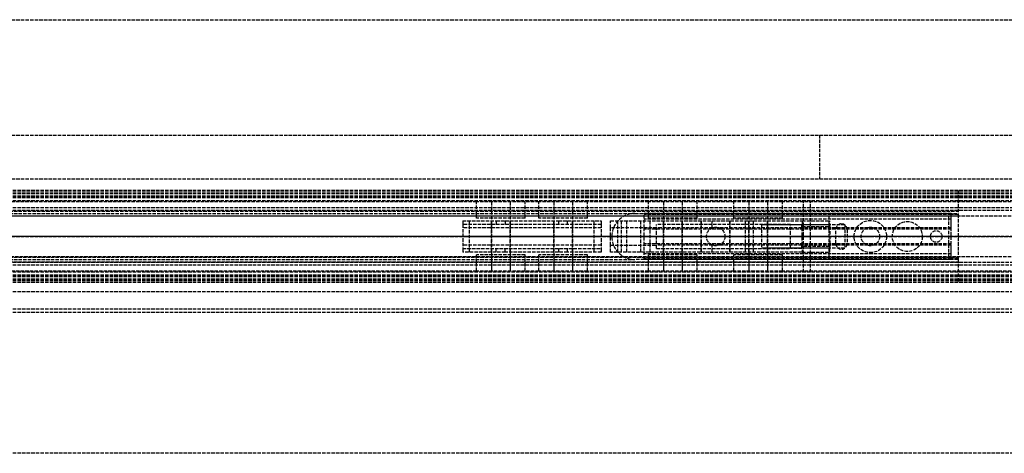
# Model space of a CAD drawing. Header units: millimetres. Extents: x 0 to 2000, y -94 to 94.
# Tile 11 of 12: x 624 to 1050, y -94 to 94. Entities that reach past the tile are written whole.
import ezdxf

# ---------------------------------------------------------------- set-up
doc = ezdxf.new("R2010")
doc.units = ezdxf.units.MM
doc.header["$LTSCALE"] = 10
doc.linetypes.add('ALLCAD_Strich', pattern=[0.2, 0.15, -0.05])
doc.layers.add('BESCH_KONT_sich_schn_ansi_2d', color=40, linetype='Continuous')
doc.layers.add('BESCH_KONT_sich_schn_grun_2d', color=10, linetype='Continuous')

msp = doc.modelspace()

# ---------------------------------------------------------------- linework, layer by layer
at = {"layer": 'BESCH_KONT_sich_schn_ansi_2d', "linetype": 'ALLCAD_Strich'}
for p, q in [((0, 0, 2368), (2000, 0, 2368)), ((2000, 0, 2418), (0, 0, 2418)), ((0, 0, 6), (1030, 0, 6)), ((0, 0, 7), (1030, 0, 7)), ((2000, 0, 2365.5), (0, 0, 2365.5)), ((2000, 0, 2293.5), (0, 0, 2293.5)), ((0, 0, 23), (1030, 0, 23)), ((0, 0, 24), (1030, 0, 24)), ((0, 0, 24), (1030, 0, 24)), ((1030, 0, 2299.5), (0, 0, 2299.5)), ((2000, 0, 2306), (0, 0, 2306)), ((2000, 0, 2307.5), (0, 0, 2307.5)), ((2000, 0, 2312.5), (0, 0, 2312.5)), ((2000, 0, 2331.5), (0, 0, 2331.5)), ((2000, 0, 2333), (0, 0, 2333)), ((2000, 0, 2335.5), (0, 0, 2335.5)), ((2000, 0, 2342), (0, 0, 2342)), ((2000, 0, 2343.5), (0, 0, 2343.5)), ((2000, 0, 2365), (0, 0, 2365)), ((2000, 0, 2346.21), (0, 0, 2346.21)), ((2000, 0, 2344.44), (0, 0, 2344.44)), ((2000, 0, 2343.73), (0, 0, 2343.73)), ((2000, 0, 2345.5), (0, 0, 2345.5)), ((2000, 0, 2295), (0, 0, 2295)), ((2000, 0, 2303.5), (0, 0, 2303.5)), ((2000, 0, 2306), (0, 0, 2306)), ((2000, 0, 2343.73), (0, 0, 2343.73)), ((2000, 0, 2344.44), (0, 0, 2344.44)), ((2000, 0, 2346.5), (0, 0, 2346.5)), ((2000, 0, 2364), (0, 0, 2364)), ((2000, 0, 2305.5), (0.02, 0, 2305.5)), ((966, 0, 2365), (202, 0, 2365)), ((963, 0, 2343.5), (205, 0, 2343.5)), ((815.4, 0, 2320.12), (818.4, 0, 2310.12)), ((829.96, 0, 2321.9), (815.4, 0, 2321.9)), ((815.4, 0, 2321.9), (815.4, 0, 2320.12)), ((815.4, 0, 2325.4), (815.4, 0, 2321.9)), ((815.4, 0, 2327.4), (815.4, 0, 2325.4)), ((815.4, 0, 2331.4), (815.4, 0, 2327.4)), ((815.4, 0, 2331.4), (875.4, 0, 2331.4)), ((815.4, 0, 2327.4), (875.4, 0, 2327.4)), ((815.4, 0, 2325.4), (875.4, 0, 2325.4)), ((818.4, 0, 2310.12), (872.4, 0, 2310.12)), ((856.96, 0, 2321.9), (833.84, 0, 2321.9)), ((875.4, 0, 2321.9), (860.84, 0, 2321.9)), ((875.4, 0, 2320.12), (872.4, 0, 2310.12)), ((875.38, 0, 2325.41), (875.38, 0, 2325.41)), ((875.38, 0, 2325.41), (875.38, 0, 2325.4)), ((875.38, 0, 2325.4), (875.38, 0, 2325.41)), ((875.38, 0, 2325.41), (875.38, 0, 2325.41)), ((875.38, 0, 2325.41), (875.38, 0, 2325.4)), ((875.38, 0, 2325.4), (875.38, 0, 2325.4)), ((875.39, 0, 2325.41), (875.39, 0, 2325.41)), ((875.39, 0, 2325.4), (875.39, 0, 2325.41)), ((875.39, 0, 2325.41), (875.39, 0, 2325.4)), ((875.39, 0, 2325.4), (875.39, 0, 2325.4)), ((875.39, 0, 2325.4), (875.39, 0, 2325.4)), ((875.39, 0, 2325.4), (875.39, 0, 2325.4)), ((875.39, 0, 2325.41), (875.39, 0, 2325.4)), ((875.39, 0, 2325.4), (875.39, 0, 2325.4)), ((875.39, 0, 2325.41), (875.39, 0, 2325.41)), ((875.39, 0, 2325.41), (875.39, 0, 2325.41)), ((875.39, 0, 2325.41), (875.39, 0, 2325.4)), ((875.39, 0, 2325.4), (875.39, 0, 2325.41)), ((875.4, 0, 2325.41), (875.4, 0, 2325.41)), ((875.4, 0, 2325.4), (875.4, 0, 2325.41)), ((875.4, 0, 2325.41), (875.4, 0, 2325.41)), ((875.4, 0, 2325.41), (875.4, 0, 2325.4)), ((875.4, 0, 2325.4), (875.4, 0, 2325.4)), ((875.4, 0, 2321.9), (875.4, 0, 2320.12)), ((875.4, 0, 2331.4), (875.4, 0, 2327.4)), ((875.4, 0, 2327.4), (875.4, 0, 2325.4)), ((875.4, 0, 2325.4), (875.4, 0, 2321.9)), ((879.4, 0, 2327.4), (899.4, 0, 2327.4)), ((879.4, 0, 2325.41), (879.4, 0, 2327.4)), ((879.4, 0, 2325.41), (879.4, 0, 2325.4)), ((879.4, 0, 2325.4), (879.4, 0, 2325.4)), ((879.4, 0, 2325.41), (879.4, 0, 2325.4)), ((879.4, 0, 2325.41), (879.4, 0, 2325.41)), ((879.4, 0, 2325.41), (879.4, 0, 2325.41)), ((879.4, 0, 2325.4), (879.4, 0, 2325.41)), ((879.4, 0, 2325.4), (879.4, 0, 2325.4)), ((962.4, 0, 2325.4), (879.4, 0, 2325.4)), ((879.4, 0, 2310.12), (879.4, 0, 2325.4)), ((879.41, 0, 2325.41), (879.41, 0, 2325.41)), ((879.41, 0, 2325.41), (879.41, 0, 2325.4)), ((879.41, 0, 2325.41), (879.41, 0, 2325.41)), ((879.41, 0, 2325.4), (879.41, 0, 2325.4)), ((879.41, 0, 2325.4), (879.41, 0, 2325.41)), ((879.41, 0, 2325.4), (879.41, 0, 2325.4)), ((879.41, 0, 2325.4), (879.41, 0, 2325.4)), ((879.41, 0, 2325.4), (879.41, 0, 2325.4)), ((879.41, 0, 2325.4), (879.41, 0, 2325.41)), ((879.41, 0, 2325.41), (879.41, 0, 2325.41)), ((879.41, 0, 2325.4), (879.41, 0, 2325.41)), ((879.41, 0, 2325.4), (879.41, 0, 2325.41)), ((879.42, 0, 2325.41), (879.42, 0, 2325.4)), ((879.42, 0, 2325.4), (879.42, 0, 2325.41)), ((879.42, 0, 2325.4), (879.42, 0, 2325.4)), ((879.42, 0, 2325.41), (879.42, 0, 2325.4)), ((879.42, 0, 2325.41), (879.42, 0, 2325.41)), ((879.42, 0, 2325.41), (879.42, 0, 2325.41)), ((890, 0, 2275.5), (880, 0, 2275.5)), ((880, 0, 2299.5), (880, 0, 2275.5)), ((923.4, 0, 2302.9), (884.12, 0, 2305.13)), ((890, 0, 2275.5), (1027, 0, 2275.5)), ((890, 0, 2275.5), (890, 0, 2299.5)), ((1027, 0, 2297.5), (894, 0, 2297.5)), ((1027, 0, 2282.5), (894, 0, 2282.5)), ((894, 0, 2280.5), (894, 0, 2298.5)), ((1027, 0, 2280.5), (894, 0, 2280.5)), ((894, 0, 2275.5), (894, 0, 2280.5)), ((1027, 0, 2282.5), (894, 0, 2282.5)), ((1027, 0, 2297.5), (894, 0, 2297.5)), ((894, 0, 2298.5), (894, 0, 2299.5)), ((1027, 0, 2298.5), (894, 0, 2298.5)), ((899.4, 0, 2327.4), (962.3, 0, 2327.4)), ((899.4, 0, 2327.4), (899.4, 0, 2331.4)), ((899.4, 0, 2331.4), (957.4, 0, 2331.4)), ((925, 0, 2325.5), (921, 0, 2325.5)), ((921, 0, 2325.5), (921, 0, 2282.5)), ((921, 0, 2297.5), (921, 0, 2282.5)), ((921, 0, 2323.28), (921, 0, 2313.52)), ((921, 0, 2331.4), (921, 0, 2323.28)), ((921, 0, 2313.52), (921, 0, 2303.04)), ((937.9, 0, 2302.9), (923.4, 0, 2302.9)), ((923.61, 0, 2325.4), (923.61, 0, 2327.4)), ((929, 0, 2325.5), (925, 0, 2325.5)), ((926.39, 0, 2327.4), (926.39, 0, 2325.4)), ((929, 0, 2325.5), (929, 0, 2282.5)), ((929, 0, 2297.5), (929, 0, 2282.5)), ((929, 0, 2323.12), (929, 0, 2313.68)), ((929, 0, 2331.4), (929, 0, 2323.12)), ((929, 0, 2313.68), (929, 0, 2302.9)), ((941.4, 0, 2298.4), (937.9, 0, 2302.9)), ((974.4, 0, 2298.4), (941.4, 0, 2298.4)), ((944.9, 0, 2314.4), (944.9, 0, 2309.4)), ((944.9, 0, 2309.4), (944.9, 0, 2304.4)), ((980.9, 0, 2304.4), (944.9, 0, 2304.4)), ((980.9, 0, 2314.4), (944.9, 0, 2314.4)), ((944.9, 0, 2314.4), (944.9, 0, 2309.4)), ((944.9, 0, 2309.4), (944.9, 0, 2304.4)), ((974.4, 0, 2304.4), (944.9, 0, 2304.4)), ((962.4, 0, 2314.4), (944.9, 0, 2314.4)), ((962.4, 0, 2326.4), (962.4, 0, 2325.4)), ((962.4, 0, 2325.4), (962.4, 0, 2311.9)), ((962.4, 0, 2311.9), (974.4, 0, 2311.9)), ((963, 0, 2343.5), (963, 0, 2348.5)), ((963, 0, 2348.5), (966, 0, 2348.5)), ((966, 0, 2348.5), (966, 0, 2365)), ((970, 0), (970, 0, 6)), ((970, 0), (974, 0)), ((970, 0, 6), (970, 0, 2293.5)), ((1026, 0), (974, 0)), ((974, 0, 2), (1026, 0, 2)), ((974, 0), (974, 0, 2)), ((974.4, 0, 2311.9), (974.4, 0, 2298.4)), ((977, 0), (977, 0, 2)), ((980.9, 0, 2314.4), (980.9, 0, 2309.4)), ((980.9, 0, 2309.4), (980.9, 0, 2304.4)), ((982, 0), (982, 0, 2)), ((985, 0, 7), (985, 0, 6.99)), ((985, 0, 7), (985, 0, 6.99)), ((985, 0, 7), (985, 0, 6.99)), ((985, 0, 6.99), (985.01, 0, 6.99)), ((985, 0, 6.99), (985, 0, 6.99)), ((985, 0, 6.99), (985, 0, 6.99)), ((985, 0, 7), (985, 0, 6.99)), ((985, 0, 7), (985, 0, 6.99)), ((985, 0, 7), (985, 0, 6.99)), ((985, 0, 7), (985, 0, 6.99)), ((985, 0, 16), (992, 0, 16)), ((985, 0, 16), (985, 0, 7)), ((985.01, 0, 6.99), (985.01, 0, 7)), ((985.01, 0, 7), (985.01, 0, 6.99)), ((985.01, 0, 7), (985.01, 0, 6.99)), ((985.01, 0, 6.99), (985.01, 0, 6.99)), ((985.01, 0, 6.99), (985.01, 0, 6.99)), ((985.01, 0, 7), (985.01, 0, 6.99)), ((985.01, 0, 7), (985.01, 0, 6.99)), ((985.01, 0, 7), (985.01, 0, 6.99)), ((985.01, 0, 7), (985.01, 0, 6.99)), ((985.01, 0, 7), (985.01, 0, 6.99)), ((985.02, 0, 6.99), (985.01, 0, 6.99)), ((985.01, 0, 7), (985.01, 0, 6.99)), ((985.02, 0, 7), (985.02, 0, 6.99)), ((985.02, 0, 7), (985.02, 0, 6.99)), ((985.02, 0, 7), (985.02, 0, 6.99)), ((985.02, 0, 7), (985.02, 0, 6.99)), ((985.02, 0, 6.99), (985.02, 0, 6.99)), ((985.02, 0, 6.99), (985.02, 0, 6.99)), ((985.02, 0, 7), (985.02, 0, 6.99)), ((985.02, 0, 7), (985.02, 0, 6.99)), ((985.02, 0, 7), (985.02, 0, 6.99)), ((988, 0, 6), (988, 0, 2)), ((988, 0, 7), (988, 0, 6)), ((992, 0, 16), (999, 0, 16)), ((996, 0, 6), (996, 0, 2)), ((996, 0, 7), (996, 0, 6)), ((999, 0, 16), (999, 0, 7)), ((1014.5, 0, 3.5), (1001.5, 0, 3.5)), ((1001.5, 0, 2), (1001.5, 0, 3.5)), ((1014.5, 0, 2), (1014.5, 0, 3.5)), ((1018, 0), (1018, 0, 2)), ((1023, 0), (1023, 0, 2)), ((1026, 0), (1026, 0, 2)), ((1026, 0), (2000, 0)), ((1027, 0, 2269.5), (1027, 0, 2269.5)), ((1027, 0, 2269.51), (1027, 0, 2269.51)), ((1027, 0, 2269.5), (1027, 0, 2269.5)), ((1027, 0, 2269.51), (1027, 0, 2269.51)), ((1027, 0, 2269.5), (1027, 0, 2269.5)), ((1027, 0, 2269.5), (1027, 0, 2269.51)), ((1027, 0, 2269.51), (1027, 0, 2269.51)), ((1027, 0, 2269.51), (1027, 0, 2269.51)), ((1027, 0, 2269.5), (1027, 0, 2269.5)), ((1027, 0, 2269.51), (1027, 0, 2269.51)), ((1027, 0, 2269.51), (1027, 0, 2269.51)), ((1027, 0, 2269.51), (1027, 0, 2269.51)), ((1027, 0, 2269.51), (1027, 0, 2269.51)), ((1027, 0, 2269.5), (1027, 0, 2269.5)), ((1027, 0, 2269.5), (1027, 0, 2269.5)), ((1027, 0, 2269.51), (1027, 0, 2269.51)), ((1027, 0, 2269.51), (1027, 0, 2269.51)), ((1027, 0, 2269.51), (1027, 0, 2269.51)), ((1027, 0, 2275.5), (1027, 0, 2298.5)), ((1027, 0, 2280.5), (1027, 0, 2298.5)), ((1027, 0, 2298.5), (1027, 0, 2299.5)), ((1027, 0, 2269.5), (1027, 0, 2275.5)), ((1030, 0, 2269.5), (1027, 0, 2269.5)), ((1030, 0, 7), (1030, 0, 6)), ((1030, 0, 7), (1030, 0, 2293.5)), ((1030, 0, 2293.5), (1030, 0, 2299.5))]:
    msp.add_line(p, q, dxfattribs=at)
at = {"layer": 'BESCH_KONT_sich_schn_ansi_2d', "linetype": 'ALLCAD_Strich', "extrusion": (0, 1, 0)}
for centre, radius in [((-831.9, 2318.4), 10.5), ((-831.9, 2318.4), 4), ((-831.9, 2318.4), 4), ((-858.9, 2318.4), 10.5), ((-858.9, 2318.4), 4), ((-858.9, 2318.4), 4), ((-884.4, 2320.4), 2), ((-894.4, 2320.4), 2), ((-906.4, 2318.4), 10.5), ((-906.4, 2318.4), 4), ((-906.4, 2318.4), 4), ((-924.9, 2318.4), 6.25), ((-924.9, 2318.4), 6.25), ((-943.4, 2318.4), 10.5), ((-943.4, 2318.4), 4), ((-943.4, 2318.4), 4)]:
    msp.add_circle(centre, radius, dxfattribs=at)
at = {"layer": 'BESCH_KONT_sich_schn_ansi_2d', "linetype": 'ALLCAD_Strich', "extrusion": (0, -1, 0)}
for centre, radius, start, end in [((875.38, 2325.4), 0.00271, 270, 360), ((875.38, 2325.41), 0.00271, 0, 90), ((875.38, 2325.41), 0.00271, 90, 180), ((875.38, 2325.4), 0.00271, 180, 270), ((875.39, 2325.41), 0.00217, 90, 180), ((875.39, 2325.4), 0.00217, 180, 270), ((875.4, 2325.41), 0.00271, 90, 180), ((875.4, 2325.4), 0.00271, 180, 270), ((875.4, 2325.41), 0.00271, 0, 90), ((875.4, 2325.4), 0.00271, 270, 360), ((879.4, 2325.4), 0.00271, 270, 360), ((879.4, 2325.41), 0.00271, 0, 90), ((879.4, 2325.4), 0.00116, 180, 270), ((879.4, 2325.41), 0.00116, 90, 180), ((879.41, 2325.4), 0.00217, 270, 0), ((879.41, 2325.41), 0.00217, 0, 90), ((879.42, 2325.4), 0.00271, 270, 360), ((879.42, 2325.41), 0.00271, 0, 90), ((879.42, 2325.4), 0.00116, 180, 270), ((879.42, 2325.41), 0.00116, 90, 180)]:
    msp.add_arc(centre, radius, start, end, dxfattribs=at)
at = {"layer": 'BESCH_KONT_sich_schn_ansi_2d', "linetype": 'ALLCAD_Strich', "extrusion": (0, 1, 0)}
for centre, radius, start, end in [((-875.38, 2325.41), 0.00116, 0, 90), ((-875.38, 2325.4), 0.00116, 270, 360), ((-875.38, 2325.41), 0.00116, 90, 180), ((-875.38, 2325.4), 0.00116, 180, 270), ((-875.39, 2325.41), 0.00093, 270, 0), ((-875.39, 2325.41), 0.00093, 360, 90), ((-875.4, 2325.41), 0.00116, 0, 90), ((-875.4, 2325.4), 0.00116, 270, 360), ((-875.4, 2325.41), 0.00116, 90, 180), ((-875.4, 2325.4), 0.00116, 180, 270), ((-879.4, 2325.41), 0.00116, 90, 180), ((-879.4, 2325.4), 0.00116, 180, 270), ((-879.4, 2325.41), 0.00271, 0, 90), ((-879.4, 2325.4), 0.00271, 270, 360), ((-884.4, 2310.12), 5, 273.2519, 0), ((-879.41, 2325.41), 0.00093, 90, 180), ((-879.41, 2325.41), 0.00093, 180, 270), ((-879.42, 2325.41), 0.00271, 0, 90), ((-879.42, 2325.4), 0.00271, 270, 360), ((-879.42, 2325.41), 0.00116, 90, 180), ((-879.42, 2325.4), 0.00116, 180, 270), ((-957.4, 2326.4), 5, 90, 168.463), ((-957.4, 2326.4), 5, 168.463, 180)]:
    msp.add_arc(centre, radius, start, end, dxfattribs=at)
at = {"layer": 'BESCH_KONT_sich_schn_grun_2d', "linetype": 'ALLCAD_Strich'}
for p, q in [((0, 94), (2000, 94)), ((0, 44), (2000, 44)), ((970, 44), (970, 25)), ((0, 25), (2000, 25)), ((2000, 20), (0, 20)), ((2000, 19.21), (0, 19.21)), ((2000, 18.5), (0, 18.5)), ((2000, 17.5), (0, 17.5)), ((2000, 17.44), (0, 17.44)), ((1030, 20), (1030, 10)), ((2000, 17), (0, 17)), ((2000, 16.73), (0, 16.73)), ((2000, 15.5), (0, 15.5)), ((966, 15.5), (202, 15.5)), ((821.4, 15), (398.6, 15)), ((842.4, 15), (821.4, 15)), ((821.4, 8), (821.4, 15)), ((827.9, 15), (827.9, -15)), ((827.9, 15), (827.9, 8)), ((835.9, 15), (835.9, -15)), ((835.9, 15), (835.9, 8)), ((842.4, 8), (842.4, 15)), ((848.4, 15), (842.4, 15)), ((869.4, 15), (848.4, 15)), ((848.4, 8), (848.4, 15)), ((854.9, 15), (854.9, -15)), ((854.9, 15), (854.9, 8)), ((862.9, 15), (862.9, -15)), ((862.9, 15), (862.9, 8)), ((869.4, 8), (869.4, 15)), ((895.9, 15), (869.4, 15)), ((916.9, 15), (895.9, 15)), ((895.9, 8), (895.9, 15)), ((902.4, 15), (902.4, -15)), ((902.4, 15), (902.4, 8)), ((910.4, 15), (910.4, -15)), ((910.4, 15), (910.4, 8)), ((932.9, 15), (916.9, 15)), ((916.9, 8), (916.9, 15)), ((953.9, 15), (932.9, 15)), ((932.9, 8), (932.9, 15)), ((939.4, 15), (939.4, -15)), ((939.4, 15), (939.4, 8)), ((947.4, 15), (947.4, -15)), ((947.4, 15), (947.4, 8)), ((1941, 15), (953.9, 15)), ((953.9, 8), (953.9, 15)), ((963, -15.5), (963, 15.5)), ((966, -15.5), (966, 15.5)), ((2000, 12.5), (0, 12.5)), ((2000, 11.25), (0, 11.25)), ((613, 11), (1030, 11)), ((613, 10), (890, 10)), ((613, 10), (890, 10)), ((613, 9), (1030, 9)), ((1941, 8.75), (613, 8.75)), ((890, 10), (1030, 10)), ((1027, 10), (894, 10)), ((894, 3.75), (894, 10)), ((1027, 9.5), (894, 9.5)), ((974, 9), (974, -9)), ((1026, -9), (1026, 9)), ((1027, 3.75), (1027, 10)), ((1027, -9.5), (1027, 9.5)), ((1030, 9.5), (1027, 9.5)), ((1030, 10), (1030, 9.5)), ((1030, 9.5), (1030, -9.5)), ((815.4, 6.75), (829.96, 6.75)), ((815.4, 6.75), (815.4, 5.25)), ((875.4, 5.25), (815.4, 5.25)), ((815.4, 5.25), (815.4, -5.25)), ((818.4, -6.75), (818.4, 6.75)), ((842.4, 8), (821.4, 8)), ((827.9, -6.75), (827.9, 6.75)), ((829.96, 6.75), (833.84, 6.75)), ((829.96, 6.75), (829.96, 5.25)), ((833.84, 6.75), (856.96, 6.75)), ((833.84, 6.75), (833.84, 5.25)), ((835.9, -6.75), (835.9, 6.75)), ((869.4, 8), (848.4, 8)), ((854.9, -6.75), (854.9, 6.75)), ((856.96, 6.75), (860.84, 6.75)), ((856.96, 6.75), (856.96, 5.25)), ((860.84, 6.75), (875.4, 6.75)), ((860.84, 5.25), (860.84, 6.75)), ((862.9, -6.75), (862.9, 6.75)), ((872.4, -6.75), (872.4, 6.75)), ((875.4, 6.75), (875.4, 5.25)), ((875.4, 5.25), (875.4, -5.25)), ((879.4, 6.75), (962.4, 6.75)), ((879.4, 3.75), (879.4, 6.75)), ((882.4, 6.75), (882.4, -6.75)), ((884.12, -6.75), (884.12, 6.75)), ((886.4, 6.75), (886.4, -6.75)), ((892.4, 6.75), (892.4, -6.75)), ((1027, 7.5), (894, 7.5)), ((1027, 7.5), (894, 7.5)), ((916.9, 8), (895.9, 8)), ((896.4, 6.75), (896.4, -6.75)), ((957.4, 5.25), (899.4, 5.25)), ((899.4, -5.25), (899.4, 5.25)), ((902.4, -6.75), (902.4, 6.75)), ((910.4, -6.75), (910.4, 6.75)), ((918.65, 6.75), (918.65, -6.75)), ((918.65, -6.75), (918.65, 6.75)), ((923.4, 3.67), (923.4, 6.75)), ((931.15, 6.75), (931.15, -6.75)), ((931.15, -6.75), (931.15, 6.75)), ((953.9, 8), (932.9, 8)), ((937.9, -6.75), (937.9, 6.75)), ((939.4, -6.75), (939.4, 6.75)), ((941.4, -6.75), (941.4, 6.75)), ((944.9, 5), (944.9, -5)), ((980.9, 5), (944.9, 5)), ((944.9, 5), (944.9, -5)), ((974.4, 5), (944.9, 5)), ((947.4, -6.75), (947.4, 6.75)), ((957.4, 5.25), (962.3, 5.25)), ((957.4, -5.25), (957.4, 5.25)), ((962.3, 3.75), (962.3, 5.25)), ((962.4, 6.75), (962.4, 3.75)), ((962.4, 6.75), (974.4, 6.75)), ((962.4, 4.33), (974.4, 4.33)), ((974.4, 4.33), (974.4, 6.75)), ((974.4, 4.33), (974.4, -4.33)), ((980.9, 5), (980.9, -5)), ((875.4, 3.75), (815.4, 3.75)), ((875.38, 3.75), (875.38, 3.76)), ((875.38, 3.75), (875.38, 3.76)), ((875.38, 3.75), (875.38, 3.76)), ((875.38, 3.75), (875.38, 3.76)), ((875.38, 3.76), (875.38, 3.76)), ((875.38, 3.76), (875.38, 3.76)), ((875.38, 3.76), (875.39, 3.76)), ((875.38, 3.75), (875.38, 3.76)), ((875.38, 3.75), (875.38, 3.76)), ((875.38, 3.75), (875.38, 3.76)), ((875.39, 3.76), (875.39, 3.75)), ((875.39, 3.75), (875.39, 3.76)), ((875.39, 3.75), (875.39, 3.76)), ((875.39, 3.76), (875.39, 3.76)), ((875.39, 3.76), (875.39, 3.76)), ((875.39, 3.75), (875.39, 3.76)), ((875.39, 3.75), (875.39, 3.76)), ((875.39, 3.75), (875.39, 3.76)), ((875.39, 3.75), (875.39, 3.76)), ((875.39, 3.75), (875.39, 3.76)), ((875.4, 3.76), (875.39, 3.76)), ((875.39, 3.75), (875.39, 3.76)), ((875.4, 3.75), (875.4, 3.76)), ((875.4, 3.75), (875.4, 3.76)), ((875.4, 3.75), (875.4, 3.76)), ((875.4, 3.76), (875.4, 3.76)), ((875.4, 3.76), (875.4, 3.76)), ((875.4, 3.75), (875.4, 3.76)), ((875.4, 3.75), (875.4, 3.76)), ((875.4, 3.75), (875.4, 3.76)), ((899.4, 3.75), (879.4, 3.75)), ((879.4, -3.75), (879.4, 3.75)), ((894, -3.75), (894, 3.75)), ((1027, 3.25), (894, 3.25)), ((923.61, 3.75), (899.4, 3.75)), ((926.39, 3.75), (923.61, 3.75)), ((962.3, 3.75), (926.39, 3.75)), ((962.3, 3.75), (962.4, 3.75)), ((1027, 3.75), (962.4, 3.75)), ((962.4, -3.75), (962.4, 3.75)), ((977, -3), (977, 3)), ((982, 3), (982, -3)), ((985, 0), (985, 0)), ((985, 0), (985, 0)), ((985, 0), (985, 0)), ((985, 0), (985, 0)), ((985.01, 0), (985.01, 0)), ((985.01, 0), (985.01, 0)), ((985.01, 0), (985.01, 0)), ((985.01, 0), (985.01, 0)), ((985.01, 0), (985.01, 0)), ((985.01, 0), (985.01, 0)), ((985.02, 0), (985.02, 0)), ((985.02, 0), (985.02, 0)), ((985.02, 0), (985.02, 0)), ((985.02, 0), (985.02, 0)), ((985.02, 0), (985.02, 0)), ((875.4, -3.75), (815.4, -3.75)), ((879.4, -3.75), (899.4, -3.75)), ((879.4, -3.75), (879.4, -3.75)), ((879.4, -3.75), (879.4, -3.75)), ((879.4, -3.75), (879.4, -3.75)), ((879.4, -3.75), (879.41, -3.75)), ((879.4, -3.75), (879.4, -3.75)), ((879.4, -3.75), (879.4, -3.75)), ((879.4, -3.75), (879.4, -3.75)), ((879.4, -3.75), (879.4, -3.75)), ((879.4, -3.75), (879.4, -3.75)), ((879.4, -3.75), (879.4, -3.75)), ((879.4, -6.75), (879.4, -3.75)), ((879.41, -3.75), (879.41, -3.75)), ((879.41, -3.75), (879.41, -3.75)), ((879.41, -3.75), (879.41, -3.75)), ((879.41, -3.75), (879.41, -3.75)), ((879.41, -3.75), (879.41, -3.75)), ((879.41, -3.75), (879.41, -3.75)), ((879.41, -3.75), (879.41, -3.75)), ((879.41, -3.75), (879.41, -3.75)), ((879.41, -3.75), (879.41, -3.75)), ((879.41, -3.75), (879.41, -3.75)), ((879.42, -3.75), (879.41, -3.75)), ((879.41, -3.75), (879.41, -3.75)), ((879.42, -3.75), (879.42, -3.75)), ((879.42, -3.75), (879.42, -3.75)), ((879.42, -3.75), (879.42, -3.75)), ((879.42, -3.75), (879.42, -3.75)), ((879.42, -3.75), (879.42, -3.75)), ((879.42, -3.75), (879.42, -3.75)), ((879.42, -3.75), (879.42, -3.75)), ((879.42, -3.75), (879.42, -3.75)), ((879.42, -3.75), (879.42, -3.75)), ((1027, -3.25), (894, -3.25)), ((894, -10), (894, -3.75)), ((923.61, -3.75), (899.4, -3.75)), ((923.4, -6.75), (923.4, -3.67)), ((926.39, -3.75), (923.61, -3.75)), ((962.3, -3.75), (926.39, -3.75)), ((962.3, -5.25), (962.3, -3.75)), ((962.4, -3.75), (962.3, -3.75)), ((1027, -3.75), (962.4, -3.75)), ((962.4, -3.75), (962.4, -6.75)), ((985, 0), (985, 0)), ((985, 0), (985, 0)), ((985.01, 0), (985.01, 0)), ((985.01, 0), (985.01, 0)), ((985.01, 0), (985.01, 0)), ((985.01, 0), (985.01, 0)), ((985.01, 0), (985.01, 0)), ((985.01, 0), (985.01, 0)), ((985.02, 0), (985.02, 0)), ((985.02, 0), (985.02, 0)), ((1027, -10), (1027, -3.75)), ((815.4, -5.25), (815.4, -6.75)), ((815.4, -5.25), (875.4, -5.25)), ((829.96, -6.75), (815.4, -6.75)), ((842.4, -8), (821.4, -8)), ((821.4, -15), (821.4, -8)), ((827.9, -8), (827.9, -15)), ((829.96, -6.75), (829.96, -5.25)), ((833.84, -6.75), (829.96, -6.75)), ((833.84, -6.75), (833.84, -5.25)), ((856.96, -6.75), (833.84, -6.75)), ((835.9, -8), (835.9, -15)), ((842.4, -15), (842.4, -8)), ((869.4, -8), (848.4, -8)), ((848.4, -15), (848.4, -8)), ((854.9, -8), (854.9, -15)), ((856.96, -5.25), (856.96, -6.75)), ((860.84, -6.75), (856.96, -6.75)), ((860.84, -6.75), (860.84, -5.25)), ((875.4, -6.75), (860.84, -6.75)), ((862.9, -8), (862.9, -15)), ((869.4, -15), (869.4, -8)), ((875.4, -5.25), (875.4, -6.75)), ((962.4, -6.75), (879.4, -6.75)), ((1027, -7.5), (894, -7.5)), ((1027, -7.5), (894, -7.5)), ((916.9, -8), (895.9, -8)), ((895.9, -15), (895.9, -8)), ((899.4, -5.25), (957.4, -5.25)), ((902.4, -8), (902.4, -15)), ((910.4, -8), (910.4, -15)), ((916.9, -15), (916.9, -8)), ((953.9, -8), (932.9, -8)), ((932.9, -15), (932.9, -8)), ((939.4, -8), (939.4, -15)), ((980.9, -5), (944.9, -5)), ((974.4, -5), (944.9, -5)), ((947.4, -8), (947.4, -15)), ((953.9, -15), (953.9, -8)), ((962.3, -5.25), (957.4, -5.25)), ((974.4, -4.33), (962.4, -4.33)), ((962.4, -6.75), (974.4, -6.75)), ((974.4, -6.75), (974.4, -4.33)), ((2000, -11.25), (0, -11.25)), ((2000, -12.5), (0, -12.5)), ((1941, -8.75), (613, -8.75)), ((613, -9), (1030, -9)), ((613, -10), (890, -10)), ((613, -10), (890, -10)), ((613, -11), (1030, -11)), ((1030, -10), (890, -10)), ((1027, -9.5), (894, -9.5)), ((1027, -10), (894, -10)), ((1027, -9.48), (1027, -9.48)), ((1027, -9.48), (1027, -9.48)), ((1027, -9.48), (1027, -9.48)), ((1027, -9.48), (1027, -9.49)), ((1027, -9.48), (1027, -9.48)), ((1027, -9.48), (1027, -9.48)), ((1027, -9.48), (1027, -9.48)), ((1027, -9.48), (1027, -9.48)), ((1027, -9.48), (1027, -9.48)), ((1027, -9.48), (1027, -9.48)), ((1027, -9.49), (1027, -9.49)), ((1027, -9.49), (1027, -9.49)), ((1027, -9.5), (1027, -9.49)), ((1027, -9.49), (1027, -9.49)), ((1027, -9.49), (1027, -9.49)), ((1027, -9.49), (1027, -9.49)), ((1027, -9.49), (1027, -9.49)), ((1027, -9.49), (1027, -9.49)), ((1027, -9.49), (1027, -9.49)), ((1027, -9.49), (1027, -9.49)), ((1027, -9.49), (1027, -9.49)), ((1027, -9.49), (1027, -9.49)), ((1027, -9.5), (1027, -9.5)), ((1027, -9.5), (1027, -9.5)), ((1027, -9.5), (1027, -9.5)), ((1027, -9.5), (1027, -9.5)), ((1027, -9.5), (1027, -9.5)), ((1027, -9.5), (1027, -9.5)), ((1027, -9.5), (1027, -9.5)), ((1027, -9.5), (1027, -9.5)), ((1027, -9.5), (1027, -9.5)), ((1030, -9.5), (1027, -9.5)), ((1030, -9.5), (1030, -10)), ((1030, -10), (1030, -20)), ((2000, -15.5), (0, -15.5)), ((2000, -16.73), (0, -16.73)), ((2000, -16.73), (0, -16.73)), ((2000, -17), (0, -17)), ((966, -15.5), (202, -15.5)), ((821.4, -15), (398.6, -15)), ((842.4, -15), (821.4, -15)), ((848.4, -15), (842.4, -15)), ((869.4, -15), (848.4, -15)), ((895.9, -15), (869.4, -15)), ((916.9, -15), (895.9, -15)), ((932.9, -15), (916.9, -15)), ((953.9, -15), (932.9, -15)), ((1941, -15), (953.9, -15)), ((2000, -17.44), (0, -17.44)), ((2000, -17.44), (0, -17.44)), ((2000, -17.5), (0, -17.5)), ((2000, -17.5), (0, -17.5)), ((2000, -18.5), (0, -18.5)), ((2000, -18.79), (0, -18.79)), ((2000, -19.21), (0, -19.21)), ((2000, -19.21), (0, -19.21)), ((2000, -20), (0, -20)), ((2000, -24), (0, -24)), ((2000, -31.5), (0, -31.5)), ((2000, -33), (0, -33)), ((2000, -94), (0, -94))]:
    msp.add_line(p, q, dxfattribs=at)
for centre, radius in [((992, 0), 7), ((1008, 0), 6.5), ((925, 0), 4), ((992, 0), 4), ((1020.5, 0), 2.5)]:
    msp.add_circle(centre, radius, dxfattribs=at)
for centre, radius, start, end in [((890, 0), 10, 90, 270), ((979.5, 3), 2.5, 0, 180), ((985, 0), 0.00271, 0, 90), ((985, 0), 0.00271, 90, 180), ((985, 0), 0.00116, 360, 90), ((985, 0), 0.00116, 90, 180), ((985.01, 0), 0.00217, 0, 90), ((985.02, 0), 0.00271, 90, 180), ((985.02, 0), 0.00271, 0, 90), ((985.02, 0), 0.00116, 360, 90), ((985.02, 0), 0.00116, 90, 180), ((979.5, -3), 2.5, 180, 0), ((985, 0), 0.00271, 180, 270), ((985, 0), 0.00271, 270, 360), ((985, 0), 0.00116, 270, 0), ((985, 0), 0.00116, 180, 270), ((985.01, 0), 0.00217, 270, 360), ((985.01, 0), 0.00093, 0, 90), ((985.01, 0), 0.00093, 270, 0), ((985.02, 0), 0.00271, 180, 270), ((985.02, 0), 0.00271, 270, 360), ((985.02, 0), 0.00116, 270, 0), ((985.02, 0), 0.00116, 180, 270)]:
    msp.add_arc(centre, radius, start, end, dxfattribs=at)

doc.saveas('drawing.dxf')
